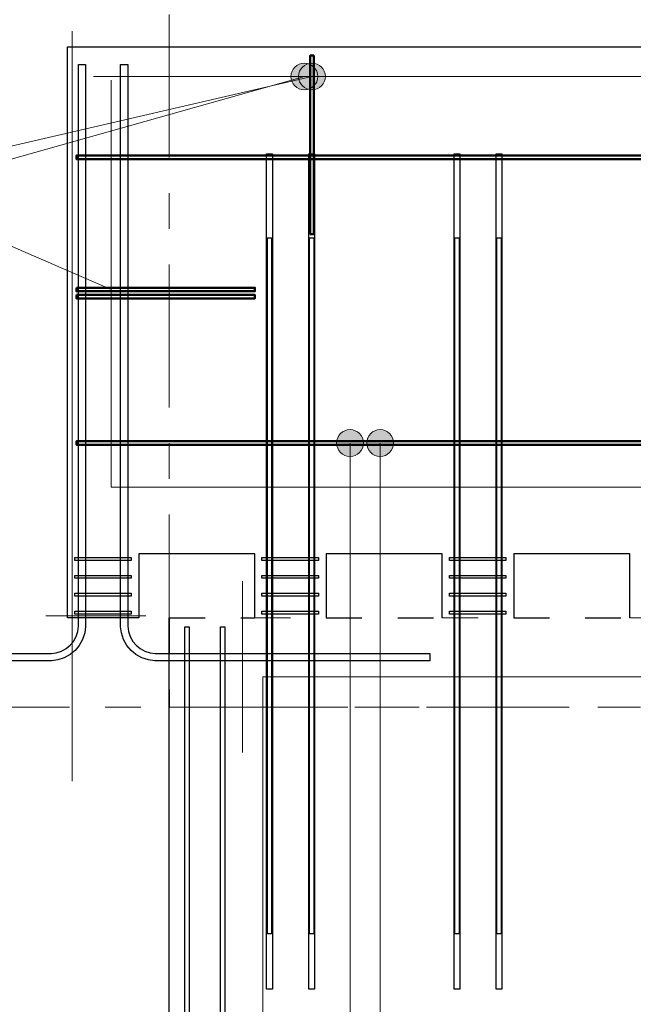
# Model space of a CAD drawing. Header units: metres. Extents: x -38 to 100, y -15 to 21.
# Tile 38 of 252: x 45.23 to 46.95, y 15.57 to 18.33. Entities that reach past the tile are written whole.
import ezdxf

# ---------------------------------------------------------------- set-up
doc = ezdxf.new("R2010")
doc.units = ezdxf.units.M
doc.header["$PDMODE"] = 65
for name, pattern in [('______11', [0.5, 0.4, -0.05, 0, -0.05]), ('______2', [0.0405, 0.03, -0.0105]), ('______3', [0.5, 0.4, -0.1]), ('______5', [1.1, 0.8, -0.1, 0.1, -0.1])]:
    doc.linetypes.add(name, pattern=pattern)
for name, color, linetype, lineweight in [('XR$1$Осевая линия (1)', 7, '______5', 13), ('XR$1$Размерная линия (1)', 7, 'Continuous', 13), ('XR$5$Арм. стержнями верхней зоны', 180, 'Continuous', 35), ('XR$5$Арм. стержнями нижней зоны', 180, 'Continuous', 35), ('XR$5$Арм.стержн. Арматура края', 96, 'Continuous', 35), ('XR$5$Арм.стержн. Доп. арматура', 180, 'Continuous', 35), ('XR$5$Арм.стержн. Хомут', 240, 'Continuous', 35), ('XR$5$Арм.стержн.горизонт. 1', 180, 'Continuous', 35), ('XR$5$Арм.стержн.горизонт. 2', 202, 'Continuous', 35), ('XR$5$Балка (1)', 7, '______3', 13), ('XR$5$Общий слой (1)_1', 7, 'Continuous', 13), ('XR$5$Перекрытие (1)', 7, 'Continuous', 35), ('XR$7$Арм. стержнями верхней зоны', 180, 'Continuous', 35), ('XR$7$Арм. стержнями нижней зоны', 180, 'Continuous', 35), ('XR$7$Арм.стержн. Арматура края', 96, 'Continuous', 35), ('XR$7$Арм.стержн. Доп. арматура', 180, 'Continuous', 35), ('XR$7$Арм.стержн. Хомут', 240, 'Continuous', 35), ('XR$7$Арм.стержн.горизонт. 1', 180, 'Continuous', 35), ('XR$7$Арм.стержн.горизонт. 2', 202, 'Continuous', 35), ('XR$7$Балка (1)', 7, '______3', 13), ('XR$7$Общий слой (1)_1', 7, 'Continuous', 13), ('XR$7$Перекрытие (1)', 7, 'Continuous', 35)]:
    doc.layers.add(name, color=color, linetype=linetype, lineweight=lineweight)
doc.layers.add('XR$5$Арм.стержн.Доп. Арм верхн.зоны Х', color=7, linetype='Continuous', lineweight=35, true_color=0x8c8cff)
doc.layers.add('XR$7$Арм.стержн.Доп. Арм верхн.зоны Х', color=7, linetype='Continuous', lineweight=35, true_color=0x8c8cff)
doc.styles.add('ISOCPEUR', font='txt')
doc.dimstyles.new('DIMSTYLE_3', dxfattribs={"dimtxt": 0.2, "dimasz": 0.2, "dimexe": 0, "dimexo": 0, "dimgap": 0.1, "dimtad": 2, "dimdec": 0, "dimlfac": 1000, "dimrnd": 5, "dimzin": 12, "dimdsep": 46, "dimtxsty": 'ISOCPEUR', "dimblk1": 'ALL_ML_STRICH', "dimblk2": 'ALL_ML_STRICH', "dimsah": 1, "dimcen": 0, "dimclrd": 7, "dimclre": 256, "dimclrt": 7, "dimadec": 0, "dimazin": 0, "dimtfac": 1, "dimtdec": 0, "dimtix": 1, "dimtmove": 2, "dimatfit": 3, "dimfxl": 0, "dimtzin": 0, "dimlwd": 0, "dimlwe": -3, "dimarcsym": 0})

# ---------------------------------------------------------------- blocks, each defined once
blk = doc.blocks.new('ALL_ML_STRICH')
at = {"color": 0, "linetype": 'ByBlock', "lineweight": -2}
for p, q in [((0, -0.5), (0, 0.5)), ((-0.3, -0.3), (0.3, 0.3)), ((-1, 0), (0.5, 0))]:
    blk.add_line(p, q, dxfattribs=at)
blk = doc.blocks.new('*D10')
at = {"layer": 'DEFPOINTS', "color": 7, "linetype": 'Continuous', "lineweight": 13, "transparency": 33554687}
for p in [(0.5, 19.5574), (0.5, 19.3768), (61.6, 17.1197)]:
    blk.add_point(p, dxfattribs=at)
at = {"layer": 'XR$1$Размерная линия (1)', "color": 9, "linetype": 'Continuous', "lineweight": -2, "true_color": 0xc7c7c7, "transparency": 33554687}
for p, q in [((0.5, 19.3568), (0.5, 19.5574)), ((61.6, 17.1397), (61.6, 19.5574))]:
    blk.add_line(p, q, dxfattribs=at)
at = {"layer": 'XR$1$Размерная линия (1)', "color": 7, "linetype": 'Continuous', "lineweight": -2, "transparency": 33554687}
blk.add_line((0.5, 19.5574), (61.6, 19.5574), dxfattribs=at)
at = {"layer": 'XR$1$Размерная линия (1)', "color": 7, "linetype": 'Continuous', "lineweight": 13, "transparency": 33554687, "xscale": 0.2, "yscale": 0.2, "zscale": 0.2, "rotation": 180}
blk.add_blockref('ALL_ML_STRICH', (0.5, 19.5574), dxfattribs=at)
at = {"layer": 'XR$1$Размерная линия (1)', "color": 7, "linetype": 'Continuous', "lineweight": 13, "transparency": 33554687, "xscale": 0.2, "yscale": 0.2, "zscale": 0.2}
blk.add_blockref('ALL_ML_STRICH', (61.6, 19.5574), dxfattribs=at)
at = {"layer": 'XR$1$Размерная линия (1)', "color": 7, "linetype": 'Continuous', "lineweight": 13, "transparency": 33554687, "insert": (31.1, 19.7074), "char_height": 0.2, "width": 1, "attachment_point": 5, "style": 'ISOCPEUR'}
blk.add_mtext('\\A1;{61100}', dxfattribs=at)
blk = doc.blocks.new('*D36')
at = {"layer": 'DEFPOINTS', "color": 7, "linetype": 'Continuous', "lineweight": 13, "transparency": 33554687}
for p in [(45.65, 19.1261), (45.65, 19.0502), (51.5, 17.3896)]:
    blk.add_point(p, dxfattribs=at)
at = {"layer": 'XR$1$Размерная линия (1)', "color": 9, "linetype": 'Continuous', "lineweight": -2, "true_color": 0xc7c7c7, "transparency": 33554687}
for p, q in [((45.65, 19.0702), (45.65, 19.1261)), ((51.5, 17.4096), (51.5, 19.1261))]:
    blk.add_line(p, q, dxfattribs=at)
at = {"layer": 'XR$1$Размерная линия (1)', "color": 7, "linetype": 'Continuous', "lineweight": -2, "transparency": 33554687}
blk.add_line((45.65, 19.1261), (51.5, 19.1261), dxfattribs=at)
at = {"layer": 'XR$1$Размерная линия (1)', "color": 7, "linetype": 'Continuous', "lineweight": 13, "transparency": 33554687, "xscale": 0.2, "yscale": 0.2, "zscale": 0.2, "rotation": 180}
blk.add_blockref('ALL_ML_STRICH', (45.65, 19.1261), dxfattribs=at)
at = {"layer": 'XR$1$Размерная линия (1)', "color": 7, "linetype": 'Continuous', "lineweight": 13, "transparency": 33554687, "xscale": 0.2, "yscale": 0.2, "zscale": 0.2}
blk.add_blockref('ALL_ML_STRICH', (51.5, 19.1261), dxfattribs=at)
at = {"layer": 'XR$1$Размерная линия (1)', "color": 7, "linetype": 'Continuous', "lineweight": 13, "transparency": 33554687, "insert": (48.585, 19.2761), "char_height": 0.2, "width": 0.8, "attachment_point": 5, "style": 'ISOCPEUR'}
blk.add_mtext('\\A1;{5850}', dxfattribs=at)

msp = doc.modelspace()

# ---------------------------------------------------------------- hatches: boundary and pattern name
at = {"layer": 'XR$5$Арм. стержнями нижней зоны', "linetype": 'Continuous', "lineweight": 13, "transparency": 33554687}
for points in [[(46.203, 17.1402), (46.278, 17.1402), (46.2728, 17.159)], [(46.203, 17.1402), (46.2728, 17.159), (46.2083, 17.159)], [(46.2083, 17.159), (46.2728, 17.159), (46.2593, 17.1725)], [(46.2083, 17.159), (46.2593, 17.1725), (46.2218, 17.1725)], [(46.2218, 17.1725), (46.2593, 17.1725), (46.2405, 17.1777)], [(46.2083, 17.1215), (46.278, 17.1402), (46.203, 17.1402)], [(46.2083, 17.1215), (46.2728, 17.1215), (46.278, 17.1402)], [(46.2218, 17.108), (46.2728, 17.1215), (46.2083, 17.1215)], [(46.2218, 17.108), (46.2593, 17.108), (46.2728, 17.1215)], [(46.2593, 17.108), (46.2218, 17.108), (46.2405, 17.1027)]]:
    msp.add_hatch(color=7, dxfattribs=at).paths.add_polyline_path(points)
at = {"layer": 'XR$5$Арм.стержн. Арматура края', "linetype": 'Continuous', "lineweight": 13, "transparency": 33554687}
for points in [[(46.024, 18.1938), (46.0581, 18.1301), (46.0411, 18.2032)], [(46.0411, 18.2032), (46.0581, 18.1301), (46.0751, 18.1395)], [(46.0411, 18.2032), (46.0751, 18.1395), (46.0606, 18.2023)], [(46.0606, 18.2023), (46.0751, 18.1395), (46.0852, 18.1557)], [(46.0606, 18.2023), (46.0852, 18.1557), (46.0768, 18.1922)], [(46.0224, 18.1411), (46.0139, 18.1776), (46.0131, 18.1582)], [(46.0139, 18.1776), (46.0386, 18.131), (46.024, 18.1938)], [(46.0139, 18.1776), (46.0224, 18.1411), (46.0386, 18.131)], [(46.024, 18.1938), (46.0386, 18.131), (46.0581, 18.1301)], [(46.0768, 18.1922), (46.0852, 18.1557), (46.0861, 18.1751)]]:
    msp.add_hatch(color=7, dxfattribs=at).paths.add_polyline_path(points)
at = {"layer": 'XR$7$Арм. стержнями нижней зоны', "linetype": 'Continuous', "lineweight": 13, "transparency": 33554687}
for points in [[(46.1186, 17.1402), (46.1936, 17.1402), (46.1884, 17.159)], [(46.1186, 17.1402), (46.1884, 17.159), (46.1239, 17.159)], [(46.1239, 17.159), (46.1884, 17.159), (46.1749, 17.1725)], [(46.1239, 17.159), (46.1749, 17.1725), (46.1374, 17.1725)], [(46.1374, 17.1725), (46.1749, 17.1725), (46.1561, 17.1777)], [(46.1239, 17.1215), (46.1936, 17.1402), (46.1186, 17.1402)], [(46.1239, 17.1215), (46.1884, 17.1215), (46.1936, 17.1402)], [(46.1374, 17.108), (46.1884, 17.1215), (46.1239, 17.1215)], [(46.1374, 17.108), (46.1749, 17.108), (46.1884, 17.1215)], [(46.1749, 17.108), (46.1374, 17.108), (46.1561, 17.1027)]]:
    msp.add_hatch(color=7, dxfattribs=at).paths.add_polyline_path(points)
at = {"layer": 'XR$7$Арм.стержн. Арматура края', "linetype": 'Continuous', "lineweight": 13, "transparency": 33554687}
for points in [[(46.0014, 18.1926), (46.0384, 18.1306), (46.0181, 18.2028)], [(46.0181, 18.2028), (46.0384, 18.1306), (46.055, 18.1407)], [(46.0181, 18.2028), (46.055, 18.1407), (46.0375, 18.2028)], [(46.0375, 18.2028), (46.055, 18.1407), (46.0644, 18.1574)], [(46.0375, 18.2028), (46.0644, 18.1574), (46.0542, 18.1935)], [(45.9921, 18.176), (46.0189, 18.1305), (46.0014, 18.1926)], [(46.0023, 18.1399), (45.9921, 18.176), (45.9921, 18.1565)], [(45.9921, 18.176), (46.0023, 18.1399), (46.0189, 18.1305)], [(46.0014, 18.1926), (46.0189, 18.1305), (46.0384, 18.1306)], [(46.0542, 18.1935), (46.0644, 18.1574), (46.0643, 18.1768)]]:
    msp.add_hatch(color=7, dxfattribs=at).paths.add_polyline_path(points)

# ---------------------------------------------------------------- linework, layer by layer
at = {"color": 52, "linetype": 'Continuous', "lineweight": 13, "transparency": 33554687}
for p, q in [((45.3782, 18.2934), (45.3782, 16.1934)), ((46.043, 16.7808), (46.043, 16.2508)), ((45.8549, 16.7533), (45.8549, 16.2733)), ((45.8549, 16.7533), (45.8549, 16.2733)), ((45.304, 16.656), (45.584, 16.656))]:
    msp.add_line(p, q, dxfattribs=at)
at = {"layer": 'XR$1$Осевая линия (1)', "color": 253, "linetype": '______11', "lineweight": 13, "true_color": 0xa0a0a0, "transparency": 33554687}
for p, q in [((45.65, 6.74), (45.65, 19.78)), ((-2.63, 16.4), (62.6, 16.4))]:
    msp.add_line(p, q, dxfattribs=at)
at = {"layer": 'XR$5$Арм. стержнями верхней зоны', "color": 4, "linetype": 'Continuous', "lineweight": 50, "transparency": 33554687}
msp.add_lwpolyline([(48.6896, 17.9352), (45.3896, 17.9352), (45.3896, 17.9452), (48.6896, 17.9452), (48.6896, 17.9352)], dxfattribs=at)
at = {"layer": 'XR$5$Арм. стержнями нижней зоны', "color": 7, "linetype": 'Continuous', "lineweight": 13, "transparency": 33554687}
for p, q in [((46.2405, 17.1777), (46.2405, 17.1777)), ((46.203, 17.1402), (46.203, 17.1402)), ((46.2405, 14.5784), (46.2405, 17.1402)), ((46.278, 17.1402), (46.278, 17.1402)), ((46.2405, 17.1027), (46.2405, 17.1027))]:
    msp.add_line(p, q, dxfattribs=at)
at = {"layer": 'XR$5$Арм. стержнями нижней зоны', "color": 4, "linetype": 'Continuous', "lineweight": 50, "transparency": 33554687}
msp.add_lwpolyline([(48.6896, 17.1352), (45.3896, 17.1352), (45.3896, 17.1452), (48.6896, 17.1452), (48.6896, 17.1352)], dxfattribs=at)
at = {"layer": 'XR$5$Арм. стержнями нижней зоны', "color": 7, "linetype": 'Continuous', "lineweight": 13, "transparency": 33554687}
msp.add_circle((46.2405, 17.1402), 0.0375, dxfattribs=at)
at = {"layer": 'XR$5$Арм.стержн. Арматура края', "color": 7, "linetype": 'Continuous', "lineweight": 13, "transparency": 33554687}
for p, q in [((46.0411, 18.2032), (46.0411, 18.2032)), ((46.0861, 18.1751), (46.0861, 18.1751)), ((44.7081, 17.8556), (46.0496, 18.1667)), ((46.0131, 18.1582), (46.0131, 18.1582)), ((46.0581, 18.1301), (46.0581, 18.1301))]:
    msp.add_line(p, q, dxfattribs=at)
at = {"layer": 'XR$5$Арм.стержн. Арматура края', "color": 4, "linetype": 'Continuous', "lineweight": 50, "transparency": 33554687}
for points in [[(46.0546, 18.2252), (46.0546, 17.7252), (46.0446, 17.7252), (46.0446, 18.2252), (46.0546, 18.2252)], [(45.3896, 17.5552), (45.8896, 17.5552), (45.8896, 17.5452), (45.3896, 17.5452), (45.3896, 17.5552)]]:
    msp.add_lwpolyline(points, dxfattribs=at)
at = {"layer": 'XR$5$Арм.стержн. Арматура края', "color": 7, "linetype": 'Continuous', "lineweight": 13, "transparency": 33554687}
msp.add_circle((46.0496, 18.1667), 0.0375, dxfattribs=at)
at = {"layer": 'XR$5$Арм.стержн. Доп. арматура', "color": 34, "linetype": 'Continuous', "lineweight": 25, "transparency": 33554687}
for points in [[(45.6936, 11.7203), (45.6936, 16.6252), (45.7056, 16.6252), (45.7056, 11.7203), (45.6936, 11.7203)], [(45.6936, 11.7203), (45.6936, 16.6252), (45.7056, 16.6252), (45.7056, 11.7203), (45.6936, 11.7203)], [(45.7936, 11.7203), (45.7936, 16.6252), (45.8056, 16.6252), (45.8056, 11.7203), (45.7936, 11.7203)], [(45.7936, 11.7203), (45.7936, 16.6252), (45.8056, 16.6252), (45.8056, 11.7203), (45.7936, 11.7203)]]:
    msp.add_lwpolyline(points, dxfattribs=at)
at = {"layer": 'XR$5$Арм.стержн. Хомут', "color": 40, "linetype": 'Continuous', "lineweight": 25, "transparency": 33554687}
for points in [[(45.3856, 16.8192), (45.5436, 16.8192), (45.5436, 16.8112), (45.3856, 16.8112), (45.3856, 16.8192)], [(45.9096, 16.8192), (46.0676, 16.8192), (46.0676, 16.8112), (45.9096, 16.8112), (45.9096, 16.8192)], [(46.4346, 16.8192), (46.5926, 16.8192), (46.5926, 16.8112), (46.4346, 16.8112), (46.4346, 16.8192)], [(45.3856, 16.7692), (45.5436, 16.7692), (45.5436, 16.7612), (45.3856, 16.7612), (45.3856, 16.7692)], [(45.9096, 16.7692), (46.0676, 16.7692), (46.0676, 16.7612), (45.9096, 16.7612), (45.9096, 16.7692)], [(46.4346, 16.7692), (46.5926, 16.7692), (46.5926, 16.7612), (46.4346, 16.7612), (46.4346, 16.7692)], [(45.3856, 16.7192), (45.5436, 16.7192), (45.5436, 16.7112), (45.3856, 16.7112), (45.3856, 16.7192)], [(45.9096, 16.7192), (46.0676, 16.7192), (46.0676, 16.7112), (45.9096, 16.7112), (45.9096, 16.7192)], [(46.4346, 16.7192), (46.5926, 16.7192), (46.5926, 16.7112), (46.4346, 16.7112), (46.4346, 16.7192)], [(45.3856, 16.6692), (45.5436, 16.6692), (45.5436, 16.6612), (45.3856, 16.6612), (45.3856, 16.6692)], [(45.9096, 16.6692), (46.0676, 16.6692), (46.0676, 16.6612), (45.9096, 16.6612), (45.9096, 16.6692)], [(46.4346, 16.6692), (46.5926, 16.6692), (46.5926, 16.6612), (46.4346, 16.6612), (46.4346, 16.6692)]]:
    msp.add_lwpolyline(points, dxfattribs=at)
at = {"layer": 'XR$5$Арм.стержн.горизонт. 1', "color": 7, "linetype": 'Continuous', "lineweight": 25, "transparency": 33554687}
for points in [[(45.9226, 15.6102), (45.9226, 17.9502), (45.9386, 17.9502), (45.9386, 15.6102), (45.9226, 15.6102)], [(46.0406, 15.6102), (46.0406, 17.9502), (46.0566, 17.9502), (46.0566, 15.6102), (46.0406, 15.6102)], [(46.4476, 15.6102), (46.4476, 17.9502), (46.4636, 17.9502), (46.4636, 15.6102), (46.4476, 15.6102)], [(46.5656, 15.6102), (46.5656, 17.9502), (46.5816, 17.9502), (46.5816, 15.6102), (46.5656, 15.6102)]]:
    msp.add_lwpolyline(points, dxfattribs=at)
at = {"layer": 'XR$5$Арм.стержн.горизонт. 2', "color": 34, "linetype": 'Continuous', "lineweight": 25, "transparency": 33554687}
for points in [[(45.9366, 17.7152), (45.9366, 15.7652), (45.9246, 15.7652), (45.9246, 17.7152), (45.9366, 17.7152)], [(46.0546, 17.7152), (46.0546, 15.7652), (46.0426, 15.7652), (46.0426, 17.7152), (46.0546, 17.7152)], [(46.4616, 17.7152), (46.4616, 15.7652), (46.4496, 15.7652), (46.4496, 17.7152), (46.4616, 17.7152)], [(46.5796, 17.7152), (46.5796, 15.7652), (46.5676, 15.7652), (46.5676, 17.7152), (46.5796, 17.7152)]]:
    msp.add_lwpolyline(points, dxfattribs=at)
at = {"layer": 'XR$5$Арм.стержн.Доп. Арм верхн.зоны Х', "color": 7, "linetype": 'Continuous', "lineweight": 25, "transparency": 33554687}
for points in [[(44.5496, 16.5502), (45.3188, 16.5502), (45.3332, 16.5522), (45.3478, 16.5571), (45.3612, 16.5646), (45.3721, 16.5737), (45.3813, 16.5846), (45.3888, 16.598), (45.3936, 16.6127), (45.3956, 16.627), (45.3956, 18.2002), (45.4156, 18.2002), (45.4156, 16.6256), (45.4132, 16.6081), (45.4072, 16.59), (45.3978, 16.5732), (45.3863, 16.5595), (45.3726, 16.548), (45.3559, 16.5387), (45.3377, 16.5327), (45.3202, 16.5302), (44.5496, 16.5302), (44.5496, 16.5502)], [(44.5496, 16.5502), (45.3188, 16.5502), (45.3332, 16.5522), (45.3478, 16.5571), (45.3612, 16.5646), (45.3721, 16.5737), (45.3813, 16.5846), (45.3888, 16.598), (45.3936, 16.6127), (45.3956, 16.627), (45.3956, 18.2002), (45.4156, 18.2002), (45.4156, 16.6256), (45.4132, 16.6081), (45.4072, 16.59), (45.3978, 16.5732), (45.3863, 16.5595), (45.3726, 16.548), (45.3559, 16.5387), (45.3377, 16.5327), (45.3202, 16.5302), (44.5496, 16.5302), (44.5496, 16.5502)], [(46.3796, 16.5302), (45.609, 16.5302), (45.5915, 16.5327), (45.5733, 16.5387), (45.5566, 16.548), (45.5429, 16.5595), (45.5314, 16.5732), (45.522, 16.59), (45.516, 16.6081), (45.5136, 16.6256), (45.5136, 18.2002), (45.5336, 18.2002), (45.5336, 16.627), (45.5356, 16.6127), (45.5404, 16.598), (45.5479, 16.5846), (45.557, 16.5737), (45.568, 16.5646), (45.5814, 16.5571), (45.596, 16.5522), (45.6104, 16.5502), (46.3796, 16.5502), (46.3796, 16.5302)], [(46.3796, 16.5302), (45.609, 16.5302), (45.5915, 16.5327), (45.5733, 16.5387), (45.5566, 16.548), (45.5429, 16.5595), (45.5314, 16.5732), (45.522, 16.59), (45.516, 16.6081), (45.5136, 16.6256), (45.5136, 18.2002), (45.5336, 18.2002), (45.5336, 16.627), (45.5356, 16.6127), (45.5404, 16.598), (45.5479, 16.5846), (45.557, 16.5737), (45.568, 16.5646), (45.5814, 16.5571), (45.596, 16.5522), (45.6104, 16.5502), (46.3796, 16.5502), (46.3796, 16.5302)]]:
    msp.add_lwpolyline(points, dxfattribs=at)
at = {"layer": 'XR$5$Балка (1)', "color": 7, "linetype": '______2', "lineweight": 25, "transparency": 33554687}
for p, q in [((45.65, 16.6502), (45.65, 16.6502)), ((45.65, 16.6502), (45.8896, 16.6502)), ((46.0896, 16.6502), (46.4146, 16.6502)), ((46.6146, 16.6502), (46.9396, 16.6502))]:
    msp.add_line(p, q, dxfattribs=at)
at = {"layer": 'XR$5$Балка (1)', "color": 7, "linetype": '______2', "lineweight": 18, "transparency": 33554687}
msp.add_line((45.65, 16.4002), (51.6, 16.4002), dxfattribs=at)
at = {"layer": 'XR$5$Общий слой (1)_1', "color": 7, "linetype": 'Continuous', "lineweight": 13, "transparency": 33554687}
msp.add_line((45.4874, 17.5702), (44.8344, 17.8523), dxfattribs=at)
for points in [[(45.4874, 18.1567), (45.4874, 17.0167), (48.5874, 17.0167), (48.5874, 18.1667), (45.4374, 18.1667)], [(61.5919, -0.2051), (61.5919, 16.4849), (45.9119, 16.4849), (45.9119, 12.0549), (43.0719, 12.0549), (43.0719, 11.5249), (40.7619, 11.5249), (40.7619, 16.3949), (32.9919, 16.3949), (32.9919, 9.0449)]]:
    msp.add_lwpolyline(points, dxfattribs=at)
at = {"layer": 'XR$5$Перекрытие (1)', "color": 7, "linetype": 'Continuous', "lineweight": 25, "transparency": 33554687}
for p, q in [((45.3646, 16.8302), (45.3646, 18.2502)), ((45.3646, 18.2502), (48.7146, 18.2502)), ((45.3646, 16.6502), (45.3646, 16.8302)), ((45.5646, 16.8302), (45.5646, 16.6502)), ((45.8896, 16.8302), (45.5646, 16.8302)), ((45.8896, 16.6502), (45.8896, 16.8302)), ((46.0896, 16.8302), (46.0896, 16.6502)), ((46.4146, 16.8302), (46.0896, 16.8302)), ((46.4146, 16.6502), (46.4146, 16.8302)), ((46.6146, 16.8302), (46.6146, 16.6502)), ((46.9396, 16.8302), (46.6146, 16.8302)), ((46.9396, 16.6502), (46.9396, 16.8302)), ((45.5646, 16.6502), (45.3646, 16.6502)), ((45.65, 12.2702), (45.65, 16.6502))]:
    msp.add_line(p, q, dxfattribs=at)
at = {"layer": 'XR$5$Перекрытие (1)', "color": 7, "linetype": '______2', "lineweight": 18, "transparency": 33554687}
for p, q in [((45.8896, 16.6502), (46.0896, 16.6502)), ((46.4146, 16.6502), (46.6146, 16.6502)), ((46.9396, 16.6502), (47.1396, 16.6502))]:
    msp.add_line(p, q, dxfattribs=at)
at = {"layer": 'XR$7$Арм. стержнями верхней зоны', "color": 4, "linetype": 'Continuous', "lineweight": 50, "transparency": 33554687}
msp.add_lwpolyline([(48.6896, 17.9352), (45.3896, 17.9352), (45.3896, 17.9452), (48.6896, 17.9452), (48.6896, 17.9352)], dxfattribs=at)
at = {"layer": 'XR$7$Арм. стержнями нижней зоны', "color": 7, "linetype": 'Continuous', "lineweight": 13, "transparency": 33554687}
for p, q in [((46.1561, 17.1777), (46.1561, 17.1777)), ((46.1186, 17.1402), (46.1186, 17.1402)), ((46.1561, 14.7969), (46.1561, 17.1402)), ((46.1936, 17.1402), (46.1936, 17.1402)), ((46.1561, 17.1027), (46.1561, 17.1027))]:
    msp.add_line(p, q, dxfattribs=at)
at = {"layer": 'XR$7$Арм. стержнями нижней зоны', "color": 4, "linetype": 'Continuous', "lineweight": 50, "transparency": 33554687}
msp.add_lwpolyline([(48.6896, 17.1352), (45.3896, 17.1352), (45.3896, 17.1452), (48.6896, 17.1452), (48.6896, 17.1352)], dxfattribs=at)
at = {"layer": 'XR$7$Арм. стержнями нижней зоны', "color": 7, "linetype": 'Continuous', "lineweight": 13, "transparency": 33554687}
msp.add_circle((46.1561, 17.1402), 0.0375, dxfattribs=at)
at = {"layer": 'XR$7$Арм.стержн. Арматура края', "color": 7, "linetype": 'Continuous', "lineweight": 13, "transparency": 33554687}
for p, q in [((46.0181, 18.2028), (46.0181, 18.2028)), ((46.0643, 18.1768), (46.0643, 18.1768)), ((44.9204, 17.8545), (46.0282, 18.1667)), ((45.9921, 18.1565), (45.9921, 18.1565)), ((46.0384, 18.1306), (46.0384, 18.1306))]:
    msp.add_line(p, q, dxfattribs=at)
at = {"layer": 'XR$7$Арм.стержн. Арматура края', "color": 4, "linetype": 'Continuous', "lineweight": 50, "transparency": 33554687}
for points in [[(46.0546, 18.2252), (46.0546, 17.7252), (46.0446, 17.7252), (46.0446, 18.2252), (46.0546, 18.2252)], [(45.3896, 17.5752), (45.8896, 17.5752), (45.8896, 17.5652), (45.3896, 17.5652), (45.3896, 17.5752)]]:
    msp.add_lwpolyline(points, dxfattribs=at)
at = {"layer": 'XR$7$Арм.стержн. Арматура края', "color": 7, "linetype": 'Continuous', "lineweight": 13, "transparency": 33554687}
msp.add_circle((46.0282, 18.1667), 0.0375, dxfattribs=at)
at = {"layer": 'XR$7$Арм.стержн. Доп. арматура', "color": 34, "linetype": 'Continuous', "lineweight": 25, "transparency": 33554687}
for points in [[(45.6936, 10.3003), (45.6936, 16.6252), (45.7056, 16.6252), (45.7056, 10.3003), (45.6936, 10.3003)], [(45.6936, 10.3003), (45.6936, 16.6252), (45.7056, 16.6252), (45.7056, 10.3003), (45.6936, 10.3003)], [(45.7936, 10.3003), (45.7936, 16.6252), (45.8056, 16.6252), (45.8056, 10.3003), (45.7936, 10.3003)], [(45.7936, 10.3003), (45.7936, 16.6252), (45.8056, 16.6252), (45.8056, 10.3003), (45.7936, 10.3003)]]:
    msp.add_lwpolyline(points, dxfattribs=at)
at = {"layer": 'XR$7$Арм.стержн. Хомут', "color": 40, "linetype": 'Continuous', "lineweight": 25, "transparency": 33554687}
for points in [[(45.3856, 16.8192), (45.5436, 16.8192), (45.5436, 16.8112), (45.3856, 16.8112), (45.3856, 16.8192)], [(45.9096, 16.8192), (46.0676, 16.8192), (46.0676, 16.8112), (45.9096, 16.8112), (45.9096, 16.8192)], [(46.4346, 16.8192), (46.5926, 16.8192), (46.5926, 16.8112), (46.4346, 16.8112), (46.4346, 16.8192)], [(45.3856, 16.7692), (45.5436, 16.7692), (45.5436, 16.7612), (45.3856, 16.7612), (45.3856, 16.7692)], [(45.9096, 16.7692), (46.0676, 16.7692), (46.0676, 16.7612), (45.9096, 16.7612), (45.9096, 16.7692)], [(46.4346, 16.7692), (46.5926, 16.7692), (46.5926, 16.7612), (46.4346, 16.7612), (46.4346, 16.7692)], [(45.3856, 16.7192), (45.5436, 16.7192), (45.5436, 16.7112), (45.3856, 16.7112), (45.3856, 16.7192)], [(45.9096, 16.7192), (46.0676, 16.7192), (46.0676, 16.7112), (45.9096, 16.7112), (45.9096, 16.7192)], [(46.4346, 16.7192), (46.5926, 16.7192), (46.5926, 16.7112), (46.4346, 16.7112), (46.4346, 16.7192)], [(45.3856, 16.6692), (45.5436, 16.6692), (45.5436, 16.6612), (45.3856, 16.6612), (45.3856, 16.6692)], [(45.9096, 16.6692), (46.0676, 16.6692), (46.0676, 16.6612), (45.9096, 16.6612), (45.9096, 16.6692)], [(46.4346, 16.6692), (46.5926, 16.6692), (46.5926, 16.6612), (46.4346, 16.6612), (46.4346, 16.6692)]]:
    msp.add_lwpolyline(points, dxfattribs=at)
at = {"layer": 'XR$7$Арм.стержн.горизонт. 1', "color": 7, "linetype": 'Continuous', "lineweight": 25, "transparency": 33554687}
for points in [[(45.9226, 15.6102), (45.9226, 17.9502), (45.9386, 17.9502), (45.9386, 15.6102), (45.9226, 15.6102)], [(46.0406, 15.6102), (46.0406, 17.9502), (46.0566, 17.9502), (46.0566, 15.6102), (46.0406, 15.6102)], [(46.4476, 15.6102), (46.4476, 17.9502), (46.4636, 17.9502), (46.4636, 15.6102), (46.4476, 15.6102)], [(46.5656, 15.6102), (46.5656, 17.9502), (46.5816, 17.9502), (46.5816, 15.6102), (46.5656, 15.6102)]]:
    msp.add_lwpolyline(points, dxfattribs=at)
at = {"layer": 'XR$7$Арм.стержн.горизонт. 2', "color": 34, "linetype": 'Continuous', "lineweight": 25, "transparency": 33554687}
for points in [[(45.9366, 17.7152), (45.9366, 15.7652), (45.9246, 15.7652), (45.9246, 17.7152), (45.9366, 17.7152)], [(46.0546, 17.7152), (46.0546, 15.7652), (46.0426, 15.7652), (46.0426, 17.7152), (46.0546, 17.7152)], [(46.4616, 17.7152), (46.4616, 15.7652), (46.4496, 15.7652), (46.4496, 17.7152), (46.4616, 17.7152)], [(46.5796, 17.7152), (46.5796, 15.7652), (46.5676, 15.7652), (46.5676, 17.7152), (46.5796, 17.7152)]]:
    msp.add_lwpolyline(points, dxfattribs=at)
at = {"layer": 'XR$7$Арм.стержн.Доп. Арм верхн.зоны Х', "color": 7, "linetype": 'Continuous', "lineweight": 25, "transparency": 33554687}
for points in [[(44.5496, 16.5502), (45.3188, 16.5502), (45.3332, 16.5522), (45.3478, 16.5571), (45.3612, 16.5646), (45.3721, 16.5737), (45.3813, 16.5846), (45.3888, 16.598), (45.3936, 16.6127), (45.3956, 16.627), (45.3956, 18.2002), (45.4156, 18.2002), (45.4156, 16.6256), (45.4132, 16.6081), (45.4072, 16.59), (45.3978, 16.5732), (45.3863, 16.5595), (45.3726, 16.548), (45.3559, 16.5387), (45.3377, 16.5327), (45.3202, 16.5302), (44.5496, 16.5302), (44.5496, 16.5502)], [(44.5496, 16.5502), (45.3188, 16.5502), (45.3332, 16.5522), (45.3478, 16.5571), (45.3612, 16.5646), (45.3721, 16.5737), (45.3813, 16.5846), (45.3888, 16.598), (45.3936, 16.6127), (45.3956, 16.627), (45.3956, 18.2002), (45.4156, 18.2002), (45.4156, 16.6256), (45.4132, 16.6081), (45.4072, 16.59), (45.3978, 16.5732), (45.3863, 16.5595), (45.3726, 16.548), (45.3559, 16.5387), (45.3377, 16.5327), (45.3202, 16.5302), (44.5496, 16.5302), (44.5496, 16.5502)], [(46.3796, 16.5302), (45.609, 16.5302), (45.5915, 16.5327), (45.5733, 16.5387), (45.5566, 16.548), (45.5429, 16.5595), (45.5314, 16.5732), (45.522, 16.59), (45.516, 16.6081), (45.5136, 16.6256), (45.5136, 18.2002), (45.5336, 18.2002), (45.5336, 16.627), (45.5356, 16.6127), (45.5404, 16.598), (45.5479, 16.5846), (45.557, 16.5737), (45.568, 16.5646), (45.5814, 16.5571), (45.596, 16.5522), (45.6104, 16.5502), (46.3796, 16.5502), (46.3796, 16.5302)], [(46.3796, 16.5302), (45.609, 16.5302), (45.5915, 16.5327), (45.5733, 16.5387), (45.5566, 16.548), (45.5429, 16.5595), (45.5314, 16.5732), (45.522, 16.59), (45.516, 16.6081), (45.5136, 16.6256), (45.5136, 18.2002), (45.5336, 18.2002), (45.5336, 16.627), (45.5356, 16.6127), (45.5404, 16.598), (45.5479, 16.5846), (45.557, 16.5737), (45.568, 16.5646), (45.5814, 16.5571), (45.596, 16.5522), (45.6104, 16.5502), (46.3796, 16.5502), (46.3796, 16.5302)]]:
    msp.add_lwpolyline(points, dxfattribs=at)
at = {"layer": 'XR$7$Балка (1)', "color": 7, "linetype": '______2', "lineweight": 25, "transparency": 33554687}
for p, q in [((45.65, 16.6502), (45.65, 16.6502)), ((45.65, 16.6502), (45.65, 16.4002)), ((45.65, 16.6502), (45.8896, 16.6502)), ((46.0896, 16.6502), (46.4146, 16.6502)), ((46.6146, 16.6502), (46.9396, 16.6502))]:
    msp.add_line(p, q, dxfattribs=at)
at = {"layer": 'XR$7$Балка (1)', "color": 7, "linetype": '______2', "lineweight": 18, "transparency": 33554687}
msp.add_line((45.65, 16.4002), (51.6, 16.4002), dxfattribs=at)
at = {"layer": 'XR$7$Общий слой (1)_1', "color": 7, "linetype": 'Continuous', "lineweight": 13, "transparency": 33554687}
msp.add_line((45.4874, 17.5702), (44.8344, 17.8523), dxfattribs=at)
for points in [[(45.4874, 18.1567), (45.4874, 17.0167), (48.5874, 17.0167), (48.5874, 18.1667), (45.4374, 18.1667)], [(61.5919, -0.2051), (61.5919, 16.4849), (45.9119, 16.4849), (45.9119, 10.4849), (43.3119, 10.4849), (43.3119, 8.6949), (38.4419, 8.6949), (38.4419, 16.3949), (32.9919, 16.3949), (32.9919, 9.0449)]]:
    msp.add_lwpolyline(points, dxfattribs=at)
at = {"layer": 'XR$7$Перекрытие (1)', "color": 7, "linetype": 'Continuous', "lineweight": 25, "transparency": 33554687}
for p, q in [((45.3646, 16.8302), (45.3646, 18.2502)), ((45.3646, 18.2502), (48.7146, 18.2502)), ((45.3646, 16.6502), (45.3646, 16.8302)), ((45.8896, 16.8302), (45.5646, 16.8302)), ((45.5646, 16.8302), (45.5646, 16.6502)), ((45.8896, 16.6502), (45.8896, 16.8302)), ((46.4146, 16.8302), (46.0896, 16.8302)), ((46.0896, 16.8302), (46.0896, 16.6502)), ((46.4146, 16.6502), (46.4146, 16.8302)), ((46.9396, 16.8302), (46.6146, 16.8302)), ((46.6146, 16.8302), (46.6146, 16.6502)), ((46.9396, 16.6502), (46.9396, 16.8302)), ((45.5646, 16.6502), (45.3646, 16.6502)), ((45.65, 10.8006), (45.65, 16.6502))]:
    msp.add_line(p, q, dxfattribs=at)
at = {"layer": 'XR$7$Перекрытие (1)', "color": 7, "linetype": '______2', "lineweight": 18, "transparency": 33554687}
for p, q in [((45.8896, 16.6502), (46.0896, 16.6502)), ((46.4146, 16.6502), (46.6146, 16.6502)), ((46.9396, 16.6502), (47.1396, 16.6502))]:
    msp.add_line(p, q, dxfattribs=at)

# ---------------------------------------------------------------- dimensions: what is measured, and where the dimension line sits
at = {"layer": 'XR$1$Размерная линия (1)', "color": 7, "linetype": 'Continuous', "lineweight": 13, "transparency": 33554687}
for base, p1, p2, picture, middle in [((61.6, 19.5574), (0.5, 19.3568), (61.6, 17.1397), '*D10', (31.1, 19.7074)), ((51.5, 19.1261), (45.65, 19.0702), (51.5, 17.4096), '*D36', (48.585, 19.2761))]:
    dim = msp.add_linear_dim(base=base, p1=p1, p2=p2, dimstyle='DIMSTYLE_3', override={"dimpost": '<>', "dimclrd": 7, "dimclre": 9, "dimclrt": 7, "dimlwd": 0, "dimlwe": 65533}, dxfattribs=at)
    dim.commit()
    dim.dimension.update_dxf_attribs({"geometry": picture, "text_midpoint": middle, "dimtype": 160})

doc.saveas('drawing.dxf')
